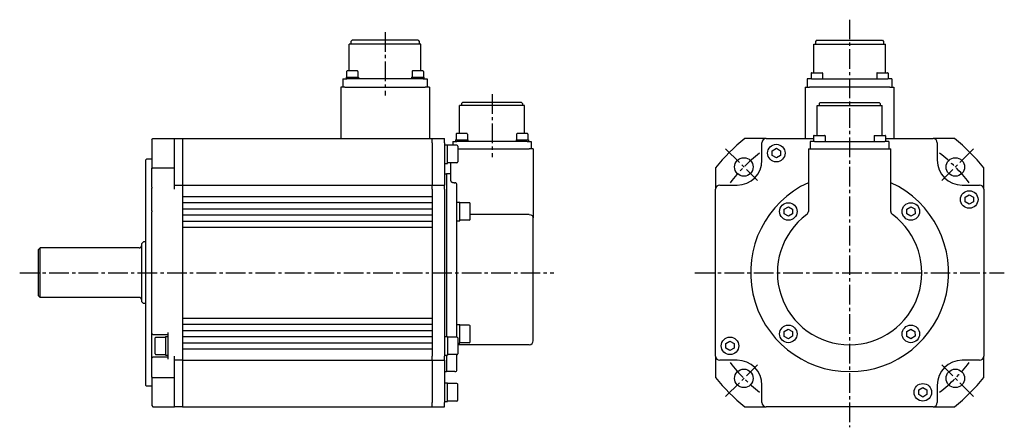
# Model space of a CAD drawing. Header units: millimetres. Extents: x 45132 to 45968, y 16857 to 17054.
# Tile 2 of 2: x 45490 to 45968, y 16857 to 17054. Entities that reach past the tile are written whole.
import ezdxf

# ---------------------------------------------------------------- set-up
doc = ezdxf.new("R2010")
doc.units = ezdxf.units.MM
doc.linetypes.add('CENTER2', pattern=[28.575, 19.05, -3.175, 3.175, -3.175])
doc.layers.add('Center', color=1, linetype='CENTER2')

msp = doc.modelspace()

# ---------------------------------------------------------------- linework, layer by layer
for p, q in [((45684.86, 17042.67), (45650.16, 17042.67)), ((45650.16, 17029.62), (45650.16, 17042.67)), ((45651.51, 17044.47), (45651.01, 17043.97)), ((45651.01, 17043.97), (45651.01, 17042.67)), ((45683.51, 17044.47), (45651.51, 17044.47)), ((45683.51, 17044.47), (45684.01, 17043.97)), ((45684.01, 17043.97), (45684.01, 17042.67)), ((45684.86, 17029.62), (45684.86, 17042.67)), ((45875.41, 17042.67), (45910.11, 17042.67)), ((45875.41, 17028.77), (45875.41, 17042.67)), ((45876.76, 17044.47), (45876.26, 17043.97)), ((45876.26, 17043.97), (45876.26, 17042.67)), ((45876.76, 17044.47), (45908.76, 17044.47)), ((45908.76, 17044.47), (45909.26, 17043.97)), ((45909.26, 17043.97), (45909.26, 17042.67)), ((45910.11, 17028.77), (45910.11, 17042.67)), ((45648.89, 17029.42), (45648.89, 17026.62)), ((45654.19, 17029.62), (45649.09, 17029.62)), ((45654.39, 17029.42), (45654.39, 17026.62)), ((45680.64, 17029.42), (45680.64, 17026.62)), ((45685.94, 17029.62), (45680.84, 17029.62)), ((45686.14, 17029.42), (45686.14, 17026.62)), ((45874.14, 17028.57), (45874.14, 17025.77)), ((45874.34, 17028.77), (45879.44, 17028.77)), ((45879.64, 17028.57), (45879.64, 17025.77)), ((45905.89, 17028.57), (45905.89, 17025.77)), ((45906.09, 17028.77), (45911.19, 17028.77)), ((45911.39, 17028.57), (45911.39, 17025.77)), ((45647.01, 17025.77), (45649.01, 17025.77)), ((45647.01, 17025.77), (45647.01, 17021.77)), ((45648.64, 17026.62), (45654.64, 17026.62)), ((45648.64, 17026.62), (45648.64, 17025.77)), ((45686.01, 17025.77), (45649.01, 17025.77)), ((45654.64, 17026.62), (45654.64, 17025.77)), ((45680.39, 17026.62), (45686.39, 17026.62)), ((45680.39, 17026.62), (45680.39, 17025.77)), ((45686.01, 17025.77), (45688.01, 17025.77)), ((45686.39, 17026.62), (45686.39, 17025.77)), ((45688.01, 17025.77), (45688.01, 17021.77)), ((45874.26, 17025.77), (45872.26, 17025.77)), ((45872.26, 17025.77), (45872.26, 17021.77)), ((45874.26, 17025.77), (45911.26, 17025.77)), ((45913.26, 17025.77), (45911.26, 17025.77)), ((45913.26, 17025.77), (45913.26, 17021.77)), ((45648.01, 17021.77), (45646.01, 17021.77)), ((45646.01, 17021.77), (45646.01, 16996.77)), ((45648.01, 17021.77), (45687.01, 17021.77)), ((45689.01, 17021.77), (45687.01, 17021.77)), ((45689.01, 17021.77), (45689.01, 16996.77)), ((45871.26, 17021.77), (45873.26, 17021.77)), ((45871.26, 17021.77), (45871.26, 16996.77)), ((45912.26, 17021.77), (45873.26, 17021.77)), ((45912.26, 17021.77), (45914.26, 17021.77)), ((45914.26, 17021.77), (45914.26, 16996.77)), ((45705.14, 17014.37), (45704.64, 17013.87)), ((45704.64, 17013.87), (45704.64, 17012.77)), ((45733.64, 17014.37), (45705.14, 17014.37)), ((45733.64, 17014.37), (45734.14, 17013.87)), ((45734.14, 17013.87), (45734.14, 17012.77)), ((45878.51, 17014.37), (45878.01, 17013.87)), ((45878.01, 17013.87), (45878.01, 17012.77)), ((45878.51, 17014.37), (45907.01, 17014.37)), ((45907.01, 17014.37), (45907.51, 17013.87)), ((45907.51, 17013.87), (45907.51, 17012.77)), ((45735.14, 17012.77), (45703.64, 17012.77)), ((45703.64, 16999.22), (45703.64, 17012.77)), ((45735.14, 16999.22), (45735.14, 17012.77)), ((45877.01, 17012.77), (45908.51, 17012.77)), ((45877.01, 16998.37), (45877.01, 17012.77)), ((45908.51, 16998.37), (45908.51, 17012.77)), ((45554.39, 16996.27), (45554.89, 16996.77)), ((45554.39, 16996.27), (45554.39, 16982.4)), ((45554.89, 16996.77), (45565.39, 16996.77)), ((45565.39, 16996.77), (45569.39, 16996.77)), ((45565.39, 16982.58), (45565.39, 16996.77)), ((45569.39, 16996.77), (45690.39, 16996.77)), ((45569.39, 16996.77), (45569.39, 16866.77)), ((45690.39, 16994.77), (45690.39, 16996.77)), ((45690.39, 16994.77), (45690.39, 16996.77)), ((45690.39, 16996.77), (45696.39, 16996.77)), ((45690.39, 16994.77), (45690.39, 16986.27)), ((45690.39, 16994.77), (45690.39, 16986.27)), ((45696.39, 16994.77), (45696.39, 16996.77)), ((45696.39, 16994.77), (45696.39, 16986.27)), ((45700.34, 16995.37), (45702.34, 16995.37)), ((45700.34, 16995.37), (45700.34, 16993.55)), ((45701.71, 16996.22), (45707.71, 16996.22)), ((45701.71, 16996.22), (45701.71, 16995.37)), ((45701.96, 16999.02), (45701.96, 16996.22)), ((45707.26, 16999.22), (45702.16, 16999.22)), ((45736.44, 16995.37), (45702.34, 16995.37)), ((45707.46, 16999.02), (45707.46, 16996.22)), ((45707.71, 16996.22), (45707.71, 16995.37)), ((45731.07, 16996.22), (45737.07, 16996.22)), ((45731.07, 16996.22), (45731.07, 16995.37)), ((45731.32, 16999.02), (45731.32, 16996.22)), ((45736.62, 16999.22), (45731.52, 16999.22)), ((45736.44, 16995.37), (45738.44, 16995.37)), ((45736.82, 16999.02), (45736.82, 16996.22)), ((45737.07, 16996.22), (45737.07, 16995.37)), ((45738.44, 16995.37), (45738.44, 16991.77)), ((45852.26, 16996.77), (45841.96, 16996.77)), ((45850.26, 16986.27), (45850.26, 16994.77)), ((45852.26, 16996.77), (45875.33, 16996.77)), ((45875.71, 16995.37), (45873.71, 16995.37)), ((45873.71, 16995.37), (45873.71, 16991.77)), ((45875.33, 16998.17), (45875.33, 16995.37)), ((45875.53, 16998.37), (45880.63, 16998.37)), ((45875.71, 16995.37), (45909.81, 16995.37)), ((45880.83, 16998.17), (45880.83, 16995.37)), ((45904.69, 16998.17), (45904.69, 16995.37)), ((45904.89, 16998.37), (45909.99, 16998.37)), ((45911.81, 16995.37), (45909.81, 16995.37)), ((45910.19, 16998.17), (45910.19, 16995.37)), ((45910.19, 16996.77), (45933.26, 16996.77)), ((45911.81, 16995.37), (45911.81, 16991.77)), ((45943.57, 16996.77), (45933.26, 16996.77)), ((45935.26, 16994.77), (45935.26, 16986.27)), ((45696.39, 16993.8), (45697.74, 16993.8)), ((45697.74, 16984.8), (45697.74, 16993.8)), ((45702.34, 16993.55), (45697.74, 16993.55)), ((45702.74, 16993.15), (45702.74, 16985.45)), ((45702.74, 16991.77), (45737.39, 16991.77)), ((45739.39, 16991.77), (45737.39, 16991.77)), ((45739.39, 16991.77), (45739.39, 16961.52)), ((45855.26, 16990.92), (45857.26, 16992.08)), ((45855.26, 16988.62), (45855.26, 16990.92)), ((45857.26, 16992.08), (45859.26, 16990.92)), ((45859.26, 16990.92), (45859.26, 16988.62)), ((45872.76, 16991.77), (45874.76, 16991.77)), ((45872.76, 16991.77), (45872.76, 16961.52)), ((45874.76, 16991.77), (45910.76, 16991.77)), ((45910.76, 16991.77), (45912.76, 16991.77)), ((45912.76, 16961.52), (45912.76, 16991.77)), ((45551.39, 16986.27), (45551.89, 16986.77)), ((45551.39, 16986.27), (45551.39, 16877.27)), ((45554.39, 16986.77), (45551.89, 16986.77)), ((45690.39, 16986.27), (45690.39, 16974.27)), ((45690.39, 16986.27), (45690.39, 16974.27)), ((45696.39, 16986.27), (45696.39, 16974.27)), ((45857.26, 16987.46), (45855.26, 16988.62)), ((45859.26, 16988.62), (45857.26, 16987.46)), ((45554.39, 16973.27), (45554.39, 16982.4)), ((45554.89, 16982.58), (45565.39, 16982.58)), ((45565.39, 16972.27), (45565.39, 16982.58)), ((45696.39, 16984.8), (45697.74, 16984.8)), ((45702.34, 16985.05), (45697.74, 16985.05)), ((45699.39, 16976.27), (45699.39, 16985.05)), ((45827.76, 16982.58), (45827.76, 16972.27)), ((45957.76, 16972.27), (45957.76, 16982.58)), ((45696.39, 16979.67), (45697.39, 16979.67)), ((45697.39, 16979.77), (45697.39, 16900.77)), ((45699.39, 16979.77), (45697.39, 16979.77)), ((45554.39, 16973.27), (45554.39, 16972.77)), ((45554.39, 16961.77), (45554.39, 16972.77)), ((45565.39, 16974.27), (45569.39, 16974.27)), ((45569.39, 16974.27), (45690.39, 16974.27)), ((45690.39, 16972.27), (45690.39, 16974.27)), ((45690.39, 16972.27), (45690.39, 16974.27)), ((45690.39, 16974.27), (45696.39, 16974.27)), ((45690.39, 16972.27), (45690.39, 16969.74)), ((45690.39, 16972.27), (45690.39, 16891.27)), ((45696.39, 16972.27), (45696.39, 16974.27)), ((45696.39, 16972.27), (45696.39, 16891.27)), ((45702.39, 16900.52), (45702.39, 16974.3)), ((45827.76, 16891.27), (45827.76, 16972.27)), ((45829.76, 16974.27), (45838.26, 16974.27)), ((45947.26, 16974.27), (45955.76, 16974.27)), ((45957.76, 16972.27), (45957.76, 16891.27)), ((45569.39, 16968.77), (45690.39, 16968.77)), ((45702.39, 16965.97), (45703.74, 16965.97)), ((45703.74, 16956.97), (45703.74, 16965.97)), ((45948.76, 16968.42), (45950.76, 16969.58)), ((45948.76, 16966.12), (45948.76, 16968.42)), ((45950.76, 16964.96), (45948.76, 16966.12)), ((45950.76, 16969.58), (45952.76, 16968.42)), ((45952.76, 16966.12), (45950.76, 16964.96)), ((45952.76, 16968.42), (45952.76, 16966.12)), ((45554.39, 16961.77), (45554.39, 16961.27)), ((45554.39, 16881.14), (45554.39, 16961.27)), ((45569.39, 16965.77), (45690.39, 16965.77)), ((45569.39, 16962.77), (45690.39, 16962.77)), ((45690.39, 16965.3), (45690.39, 16963.74)), ((45708.34, 16965.72), (45703.74, 16965.72)), ((45708.74, 16957.62), (45708.74, 16965.32)), ((45739.39, 16961.52), (45739.39, 16958.3)), ((45861.07, 16962.62), (45863.07, 16963.78)), ((45861.07, 16960.31), (45861.07, 16962.62)), ((45863.07, 16963.78), (45865.07, 16962.62)), ((45865.07, 16962.62), (45865.07, 16960.31)), ((45920.44, 16962.58), (45922.41, 16963.78)), ((45920.49, 16960.27), (45920.44, 16962.58)), ((45922.41, 16963.78), (45924.44, 16962.67)), ((45924.44, 16962.67), (45924.49, 16960.36)), ((45569.39, 16959.77), (45690.39, 16959.77)), ((45569.39, 16956.77), (45690.39, 16956.77)), ((45690.39, 16959.3), (45690.39, 16957.74)), ((45702.39, 16956.97), (45703.74, 16956.97)), ((45708.34, 16957.22), (45703.74, 16957.22)), ((45737.39, 16959.91), (45708.74, 16959.91)), ((45739.39, 16898.77), (45739.39, 16958.3)), ((45863.07, 16959.16), (45861.07, 16960.31)), ((45865.07, 16960.31), (45863.07, 16959.16)), ((45922.51, 16959.16), (45920.49, 16960.27)), ((45924.49, 16960.36), (45922.51, 16959.16)), ((45569.39, 16953.77), (45690.39, 16953.77)), ((45690.39, 16953.3), (45690.39, 16910.24)), ((45499.39, 16942.77), (45500.39, 16943.77)), ((45499.39, 16942.77), (45499.39, 16920.77)), ((45500.39, 16919.77), (45500.39, 16943.77)), ((45548.39, 16943.77), (45500.39, 16943.77)), ((45549.39, 16945.77), (45550.39, 16946.77)), ((45549.39, 16945.77), (45549.39, 16917.77)), ((45551.39, 16946.77), (45550.39, 16946.77)), ((45499.39, 16920.77), (45500.39, 16919.77)), ((45548.39, 16919.77), (45500.39, 16919.77)), ((45549.39, 16917.77), (45550.39, 16916.77)), ((45551.39, 16916.77), (45550.39, 16916.77)), ((45569.39, 16909.77), (45690.39, 16909.77)), ((45569.39, 16906.77), (45690.39, 16906.77)), ((45690.39, 16905.8), (45690.39, 16904.24)), ((45702.39, 16906.57), (45703.74, 16906.57)), ((45703.74, 16897.57), (45703.74, 16906.57)), ((45708.34, 16906.32), (45703.74, 16906.32)), ((45708.74, 16898.22), (45708.74, 16905.92)), ((45861.04, 16903.18), (45863.01, 16904.38)), ((45863.01, 16904.38), (45865.04, 16903.27)), ((45920.44, 16903.18), (45922.41, 16904.38)), ((45922.41, 16904.38), (45924.44, 16903.27)), ((45554.89, 16901.77), (45554.39, 16902.27)), ((45554.89, 16901.77), (45562.39, 16901.77)), ((45556.04, 16892.42), (45556.04, 16900.12)), ((45556.44, 16900.52), (45561.04, 16900.52)), ((45561.04, 16900.77), (45561.04, 16891.77)), ((45561.04, 16900.77), (45562.39, 16900.77)), ((45562.39, 16889.77), (45562.39, 16902.77)), ((45569.39, 16903.77), (45690.39, 16903.77)), ((45569.39, 16900.77), (45690.39, 16900.77)), ((45690.39, 16899.8), (45690.39, 16898.24)), ((45696.39, 16900.77), (45697.74, 16900.77)), ((45697.74, 16900.77), (45697.74, 16891.77)), ((45702.34, 16900.52), (45697.74, 16900.52)), ((45702.74, 16900.12), (45702.74, 16892.42)), ((45861.09, 16900.87), (45861.04, 16903.18)), ((45863.12, 16899.76), (45861.09, 16900.87)), ((45865.09, 16900.96), (45863.12, 16899.76)), ((45865.04, 16903.27), (45865.09, 16900.96)), ((45920.49, 16900.87), (45920.44, 16903.18)), ((45922.51, 16899.76), (45920.49, 16900.87)), ((45924.49, 16900.96), (45922.51, 16899.76)), ((45924.44, 16903.27), (45924.49, 16900.96)), ((45569.39, 16897.77), (45690.39, 16897.77)), ((45569.39, 16894.77), (45690.39, 16894.77)), ((45702.74, 16897.57), (45703.74, 16897.57)), ((45737.39, 16896.77), (45702.74, 16896.77)), ((45708.34, 16897.82), (45703.74, 16897.82)), ((45832.76, 16897.42), (45834.76, 16898.58)), ((45832.76, 16895.12), (45832.76, 16897.42)), ((45834.76, 16893.96), (45832.76, 16895.12)), ((45834.76, 16898.58), (45836.76, 16897.42)), ((45836.76, 16895.12), (45834.76, 16893.96)), ((45836.76, 16897.42), (45836.76, 16895.12)), ((45554.89, 16890.77), (45554.39, 16890.27)), ((45562.39, 16890.77), (45554.89, 16890.77)), ((45556.44, 16892.02), (45561.04, 16892.02)), ((45561.04, 16891.77), (45562.39, 16891.77)), ((45565.39, 16880.96), (45565.39, 16891.27)), ((45690.39, 16893.8), (45690.39, 16891.27)), ((45690.39, 16889.27), (45690.39, 16891.27)), ((45690.39, 16889.27), (45690.39, 16891.27)), ((45696.39, 16891.77), (45697.74, 16891.77)), ((45696.39, 16889.27), (45696.39, 16891.27)), ((45697.39, 16891.77), (45697.39, 16883.77)), ((45702.34, 16892.02), (45697.74, 16892.02)), ((45702.39, 16884.77), (45702.39, 16892.02)), ((45827.76, 16891.27), (45827.76, 16880.96)), ((45957.76, 16880.96), (45957.76, 16891.27)), ((45569.39, 16889.27), (45565.39, 16889.27)), ((45569.39, 16889.27), (45690.39, 16889.27)), ((45690.39, 16889.27), (45690.39, 16877.27)), ((45690.39, 16889.27), (45690.39, 16877.27)), ((45690.39, 16889.27), (45696.39, 16889.27)), ((45696.39, 16889.27), (45696.39, 16877.27)), ((45838.26, 16889.27), (45829.76, 16889.27)), ((45955.76, 16889.27), (45947.26, 16889.27)), ((45554.39, 16881.14), (45554.39, 16867.27)), ((45554.89, 16880.96), (45565.39, 16880.96)), ((45565.39, 16866.77), (45565.39, 16880.96)), ((45696.39, 16883.87), (45697.39, 16883.87)), ((45701.39, 16883.77), (45697.39, 16883.77)), ((45551.39, 16877.27), (45551.89, 16876.77)), ((45554.39, 16876.77), (45551.89, 16876.77)), ((45690.39, 16877.27), (45690.39, 16868.77)), ((45690.39, 16877.27), (45690.39, 16868.77)), ((45696.39, 16878.27), (45697.74, 16878.27)), ((45696.39, 16877.27), (45696.39, 16868.77)), ((45697.74, 16869.27), (45697.74, 16878.27)), ((45702.34, 16878.02), (45697.74, 16878.02)), ((45702.74, 16869.92), (45702.74, 16877.62)), ((45850.26, 16868.77), (45850.26, 16877.27)), ((45926.26, 16874.92), (45928.26, 16876.08)), ((45928.26, 16876.08), (45930.26, 16874.92)), ((45935.26, 16877.27), (45935.26, 16868.77)), ((45926.26, 16872.62), (45926.26, 16874.92)), ((45928.26, 16871.46), (45926.26, 16872.62)), ((45930.26, 16872.62), (45928.26, 16871.46)), ((45930.26, 16874.92), (45930.26, 16872.62)), ((45554.39, 16867.27), (45554.89, 16866.77)), ((45554.89, 16866.77), (45565.39, 16866.77)), ((45569.39, 16866.77), (45565.39, 16866.77)), ((45569.39, 16866.77), (45690.39, 16866.77)), ((45690.39, 16866.77), (45690.39, 16868.77)), ((45690.39, 16866.77), (45690.39, 16868.77)), ((45690.39, 16866.77), (45696.39, 16866.77)), ((45696.39, 16869.27), (45697.74, 16869.27)), ((45696.39, 16866.77), (45696.39, 16868.77)), ((45702.34, 16869.52), (45697.74, 16869.52)), ((45841.96, 16866.77), (45852.26, 16866.77)), ((45933.26, 16866.77), (45852.26, 16866.77)), ((45933.26, 16866.77), (45943.57, 16866.77))]:
    msp.add_line(p, q)
at = {"flags": 128}
for points in [[(45554.39, 16982.4), (45554.41, 16982.41), (45554.43, 16982.42), (45554.45, 16982.43), (45554.47, 16982.43), (45554.49, 16982.44), (45554.51, 16982.45), (45554.53, 16982.45), (45554.55, 16982.46), (45554.57, 16982.47), (45554.6, 16982.48), (45554.62, 16982.48), (45554.64, 16982.49), (45554.66, 16982.5), (45554.68, 16982.5), (45554.7, 16982.51), (45554.72, 16982.52), (45554.74, 16982.53), (45554.76, 16982.53), (45554.78, 16982.54), (45554.8, 16982.55), (45554.82, 16982.55), (45554.85, 16982.56), (45554.87, 16982.57), (45554.89, 16982.58)], [(45699.39, 16976.27), (45699.39, 16976.22), (45699.4, 16976.17), (45699.42, 16976.11), (45699.45, 16976.06), (45699.49, 16976.01), (45699.53, 16975.96), (45699.58, 16975.91), (45699.64, 16975.86), (45699.71, 16975.81), (45699.78, 16975.77), (45699.86, 16975.72), (45699.95, 16975.68), (45700.04, 16975.64), (45700.14, 16975.6), (45700.24, 16975.57), (45700.35, 16975.54), (45700.47, 16975.51), (45700.6, 16975.48), (45700.72, 16975.46), (45700.85, 16975.44), (45700.99, 16975.42), (45701.12, 16975.41), (45701.25, 16975.41), (45701.39, 16975.4)], [(45702.39, 16974.3), (45702.38, 16974.37), (45702.38, 16974.44), (45702.37, 16974.51), (45702.35, 16974.58), (45702.34, 16974.64), (45702.32, 16974.71), (45702.29, 16974.77), (45702.26, 16974.83), (45702.23, 16974.89), (45702.19, 16974.95), (45702.15, 16975.01), (45702.11, 16975.06), (45702.07, 16975.11), (45702.02, 16975.16), (45701.96, 16975.2), (45701.9, 16975.25), (45701.84, 16975.28), (45701.78, 16975.31), (45701.72, 16975.34), (45701.66, 16975.36), (45701.59, 16975.38), (45701.52, 16975.39), (45701.45, 16975.4), (45701.39, 16975.4)], [(45554.39, 16881.14), (45554.41, 16881.13), (45554.43, 16881.12), (45554.45, 16881.12), (45554.47, 16881.11), (45554.49, 16881.1), (45554.51, 16881.09), (45554.53, 16881.09), (45554.55, 16881.08), (45554.57, 16881.07), (45554.6, 16881.06), (45554.62, 16881.06), (45554.64, 16881.05), (45554.66, 16881.04), (45554.68, 16881.04), (45554.7, 16881.03), (45554.72, 16881.02), (45554.74, 16881.01), (45554.76, 16881.01), (45554.78, 16881), (45554.8, 16880.99), (45554.82, 16880.99), (45554.85, 16880.98), (45554.87, 16880.97), (45554.89, 16880.96)]]:
    msp.add_lwpolyline(points, dxfattribs=at)
for centre, radius in [((45857.26, 16989.77), 4.25), ((45841.5, 16983.04), 4.5), ((45944.03, 16983.04), 4.5), ((45950.76, 16967.27), 4.25), ((45863.07, 16961.47), 4.25), ((45922.46, 16961.47), 4.25), ((45863.07, 16902.07), 4.25), ((45922.46, 16902.07), 4.25), ((45834.76, 16896.27), 4.25), ((45841.5, 16880.5), 4.5), ((45944.03, 16880.5), 4.5), ((45928.26, 16873.77), 4.25)]:
    msp.add_circle(centre, radius)
for centre, radius, start, end in [((45649.09, 17029.42), 0.2, 90, 180), ((45654.19, 17029.42), 0.2, 0, 90), ((45680.84, 17029.42), 0.2, 90, 180), ((45685.94, 17029.42), 0.2, 0, 90), ((45874.34, 17028.57), 0.2, 90, 180), ((45879.44, 17028.57), 0.2, 0, 90), ((45906.09, 17028.57), 0.2, 90, 180), ((45911.19, 17028.57), 0.2, 0, 90), ((45702.16, 16999.02), 0.2, 90, 180), ((45707.26, 16999.02), 0.2, 0, 90), ((45731.52, 16999.02), 0.2, 90, 180), ((45736.62, 16999.02), 0.2, 0, 90), ((45892.76, 16931.77), 82.5, 128.0123, 141.9877), ((45852.26, 16994.77), 2, 90, 180), ((45875.53, 16998.17), 0.2, 90, 180), ((45880.63, 16998.17), 0.2, 0, 90), ((45904.89, 16998.17), 0.2, 90, 180), ((45909.99, 16998.17), 0.2, 0, 90), ((45933.26, 16994.77), 2, 0, 90), ((45892.76, 16931.77), 82.5, 38.0123, 51.9877), ((45702.34, 16993.15), 0.4, 0, 90), ((45702.34, 16985.45), 0.4, 270, 0), ((45838.26, 16986.27), 12, 270, 0), ((45947.26, 16986.27), 12, 180, 270), ((45829.76, 16972.27), 2, 90, 180), ((45892.76, 16931.77), 48, 114.6243, 65.3757), ((45955.76, 16972.27), 2, 0, 90), ((45708.34, 16965.32), 0.4, 0, 90), ((45870.76, 16961.52), 2, 306.4837, 0), ((45914.76, 16961.52), 2, 180, 233.5163), ((45708.34, 16957.62), 0.4, 270, 0), ((45892.76, 16931.77), 35, 126.4837, 53.5163), ((45548.39, 16944.77), 1, 270, 0), ((45548.39, 16918.77), 1, 0, 90), ((45708.34, 16905.92), 0.4, 0, 90), ((45556.44, 16900.12), 0.4, 90, 180), ((45702.34, 16900.12), 0.4, 0, 90), ((45708.34, 16898.22), 0.4, 270, 0), ((45737.39, 16898.77), 2, 270, 0), ((45556.44, 16892.42), 0.4, 180, 270), ((45702.34, 16892.42), 0.4, 270, 0), ((45829.76, 16891.27), 2, 180, 270), ((45955.76, 16891.27), 2, 270, 0), ((45838.26, 16877.27), 12, 0, 90), ((45947.26, 16877.27), 12, 90, 180), ((45701.39, 16884.77), 1, 270, 0), ((45892.76, 16931.77), 82.5, 218.0123, 231.9877), ((45892.76, 16931.77), 82.5, 308.0123, 321.9877), ((45702.34, 16877.62), 0.4, 0, 90), ((45702.34, 16869.92), 0.4, 270, 0), ((45852.26, 16868.77), 2, 180, 270), ((45933.26, 16868.77), 2, 270, 0)]:
    msp.add_arc(centre, radius, start, end)
at = {"extrusion": (0, 0, -1)}
msp.add_ellipse((45737.39, 16958.3), major_axis=(2, 0), ratio=0.804026, start_param=4.712389, end_param=6.283185, dxfattribs=at)
at = {"layer": 'Center', "ltscale": 0.5}
for p, q in [((45892.76, 17054.47), (45892.76, 16856.77)), ((45667.51, 17048.47), (45667.51, 17017.77)), ((45719.39, 17018.37), (45719.39, 16987.77)), ((45832.66, 16991.87), (45848.07, 16976.47)), ((45952.87, 16991.87), (45937.46, 16976.47)), ((45490.39, 16931.77), (45749.39, 16931.77)), ((45817.76, 16931.77), (45967.76, 16931.77)), ((45832.66, 16871.67), (45848.07, 16887.07)), ((45952.87, 16871.67), (45937.46, 16887.07))]:
    msp.add_line(p, q, dxfattribs=at)
for start, end in [(127, 143), (37, 53), (217, 233), (307, 323)]:
    msp.add_arc((45892.76, 16931.77), 72.5, start, end, dxfattribs=at)

doc.saveas('drawing.dxf')
